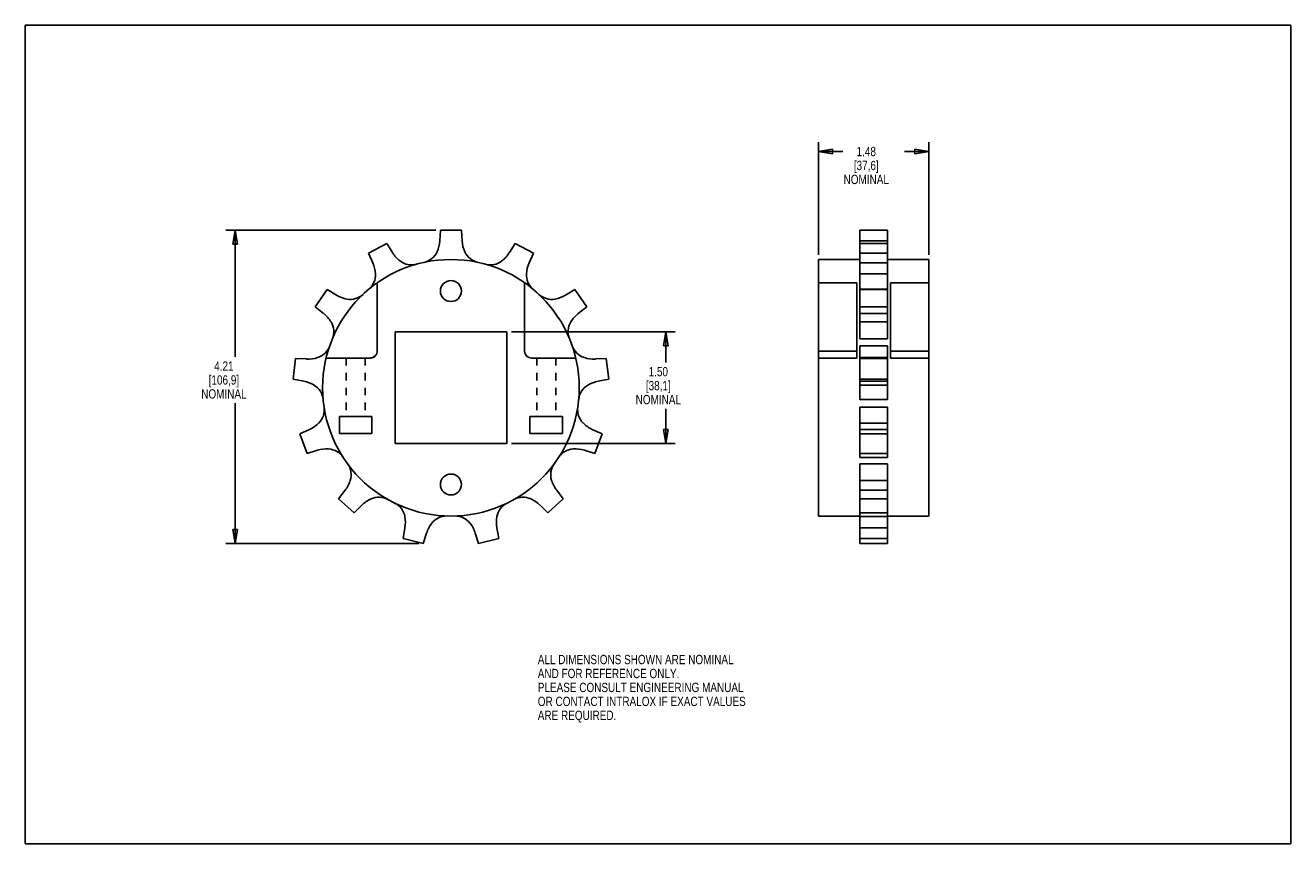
# Model space of a CAD drawing. Header units: inches. Extents: x 0 to 17, y 0 to 11.
import ezdxf

# ---------------------------------------------------------------- set-up
doc = ezdxf.new("R2010")
doc.units = ezdxf.units.IN
doc.header["$LTSCALE"] = 0.935
doc.header["$MEASUREMENT"] = 0
doc.linetypes.add('HIDDEN', pattern=[0.2, 0.1, -0.1])
doc.layers.get('0').update_dxf_attribs({"linetype": 'CONTINUOUS'})
doc.layers.add('DEFAULT_2', color=8, linetype='HIDDEN')
doc.styles.get("Standard").update_dxf_attribs({"font": 'txt', "width": 0.8})
doc.dimstyles.new('DIMSTYLE_1', dxfattribs={"dimtxt": 0.125, "dimasz": 0.1875, "dimexe": 0.18, "dimexo": 0.0625, "dimgap": 0.09, "dimtad": 0, "dimtih": 1, "dimtoh": 1, "dimzin": 4, "dimdsep": 46, "dimtxsty": 'STANDARD', "dimblk": 'CLOSED', "dimblk1": 'CLOSED', "dimblk2": 'CLOSED', "dimcen": 0.09, "dimadec": 0, "dimazin": 0, "dimtp": 0.01, "dimtm": 0.01, "dimtfac": 1, "dimtofl": 0, "dimtmove": 0, "dimatfit": 3, "dimldrblk": 'CLOSED', "dimfxl": 1, "dimtolj": 1, "dimtzin": 4, "dimarcsym": 0})

# ---------------------------------------------------------------- blocks, each defined once
blk = doc.blocks.new('_CLOSED')
at = {"color": 0, "linetype": 'BYBLOCK'}
for p, q in [((0, 0), (-1, 0.167)), ((-1, 0.167), (-1, -0.167)), ((-1, -0.167), (0, 0)), ((-1, 0), (0, 0))]:
    blk.add_line(p, q, dxfattribs=at)
blk = doc.blocks.new('*D0')
at = {"color": 3, "linetype": 'CONTINUOUS'}
for p, q in [((5.516, 8.247), (2.693, 8.247)), ((2.818, 8.247), (2.818, 6.545)), ((2.818, 4.037), (2.818, 5.92)), ((5.285, 4.037), (2.693, 4.037))]:
    blk.add_line(p, q, dxfattribs=at)
at = {"color": 3, "linetype": 'CONTINUOUS', "xscale": 0.1875, "yscale": 0.1875, "zscale": 0.1875}
for p, rotation in [((2.818, 8.247), 90), ((2.818, 4.037), 270)]:
    blk.add_blockref('_CLOSED', p, dxfattribs=dict(at, rotation=rotation))
at = {"color": 3, "linetype": 'CONTINUOUS', "insert": (2.668, 6.483), "char_height": 0.125, "width": 0.7, "attachment_point": 2, "line_spacing_factor": 0.9}
blk.add_mtext('4.21\\P[106,9]\\PNOMINAL', dxfattribs=at)
blk = doc.blocks.new('*D1')
at = {"color": 3, "linetype": 'CONTINUOUS'}
for p, q in [((10.658, 7.914), (10.658, 9.428)), ((12.138, 7.914), (12.138, 9.428)), ((10.658, 9.303), (10.985, 9.303)), ((12.138, 9.303), (11.81, 9.303))]:
    blk.add_line(p, q, dxfattribs=at)
at = {"color": 3, "linetype": 'CONTINUOUS', "xscale": 0.1875, "yscale": 0.1875, "zscale": 0.1875, "rotation": 180}
blk.add_blockref('_CLOSED', (10.658, 9.303), dxfattribs=at)
at = {"color": 3, "linetype": 'CONTINUOUS', "xscale": 0.1875, "yscale": 0.1875, "zscale": 0.1875}
blk.add_blockref('_CLOSED', (12.138, 9.303), dxfattribs=at)
at = {"color": 3, "linetype": 'CONTINUOUS', "insert": (11.298, 9.366), "char_height": 0.125, "width": 0.7, "attachment_point": 2, "line_spacing_factor": 0.9}
blk.add_mtext('1.48\\P[37,6]\\PNOMINAL', dxfattribs=at)
blk = doc.blocks.new('*D2')
at = {"color": 3, "linetype": 'CONTINUOUS'}
for p, q in [((6.531, 6.878), (8.729, 6.878)), ((8.604, 6.878), (8.604, 6.469)), ((8.604, 5.378), (8.604, 5.844)), ((6.531, 5.378), (8.729, 5.378))]:
    blk.add_line(p, q, dxfattribs=at)
at = {"color": 3, "linetype": 'CONTINUOUS', "xscale": 0.1875, "yscale": 0.1875, "zscale": 0.1875}
for p, rotation in [((8.604, 6.878), 90), ((8.604, 5.378), 270)]:
    blk.add_blockref('_CLOSED', p, dxfattribs=dict(at, rotation=rotation))
at = {"color": 3, "linetype": 'CONTINUOUS', "insert": (8.504, 6.407), "char_height": 0.125, "width": 0.7, "attachment_point": 2, "line_spacing_factor": 0.9}
blk.add_mtext('1.50\\P[38,1]\\PNOMINAL', dxfattribs=at)

msp = doc.modelspace()

# ---------------------------------------------------------------- linework, layer by layer
at = {"color": 7, "linetype": 'CONTINUOUS'}
for p, q in [((0, 0), (0, 11)), ((0, 11), (17, 11)), ((17, 0), (17, 11)), ((5.578, 8.247), (5.568, 8.102)), ((5.858, 8.247), (5.578, 8.247)), ((5.868, 8.102), (5.858, 8.247)), ((11.21, 7.452), (11.21, 8.247)), ((11.585, 8.247), (11.21, 8.247)), ((11.585, 7.452), (11.585, 8.247)), ((4.857, 8.069), (4.61, 7.939)), ((4.934, 7.945), (4.857, 8.069)), ((6.579, 8.069), (6.503, 7.945)), ((6.827, 7.939), (6.579, 8.069)), ((11.585, 8.102), (11.21, 8.102)), ((11.585, 8.069), (11.21, 8.069)), ((4.61, 7.939), (4.668, 7.806)), ((6.768, 7.806), (6.827, 7.939)), ((10.658, 4.404), (10.658, 7.852)), ((11.21, 7.852), (10.658, 7.852)), ((11.585, 7.939), (11.21, 7.939)), ((12.138, 7.852), (11.585, 7.852)), ((12.138, 4.404), (12.138, 7.852)), ((11.585, 7.806), (11.21, 7.806)), ((11.585, 7.66), (11.21, 7.66)), ((4.728, 7.539), (4.728, 6.622)), ((6.708, 6.622), (6.708, 7.539)), ((11.173, 7.539), (10.658, 7.539)), ((11.173, 6.528), (11.173, 7.539)), ((11.623, 6.528), (11.623, 7.539)), ((12.138, 7.539), (11.623, 7.539)), ((4.054, 7.447), (3.895, 7.216)), ((4.179, 7.373), (4.054, 7.447)), ((7.382, 7.447), (7.257, 7.373)), ((7.542, 7.216), (7.382, 7.447)), ((11.585, 7.452), (11.21, 7.452)), ((11.21, 6.787), (11.21, 7.447)), ((11.585, 7.447), (11.21, 7.447)), ((11.585, 6.787), (11.585, 7.447)), ((3.895, 7.216), (4.008, 7.126)), ((7.428, 7.126), (7.542, 7.216)), ((11.585, 7.216), (11.21, 7.216)), ((11.585, 7.126), (11.21, 7.126)), ((11.585, 7.013), (11.21, 7.013)), ((4.968, 6.878), (4.968, 5.378)), ((6.468, 6.878), (4.968, 6.878)), ((6.468, 5.378), (6.468, 6.878)), ((11.585, 6.787), (11.21, 6.787)), ((11.21, 5.971), (11.21, 6.691)), ((11.585, 6.691), (11.21, 6.691)), ((11.585, 5.971), (11.585, 6.691)), ((3.632, 6.522), (3.598, 6.244)), ((3.777, 6.515), (3.632, 6.522)), ((4.634, 6.528), (4.041, 6.528)), ((7.395, 6.528), (6.802, 6.528)), ((7.805, 6.522), (7.66, 6.515)), ((7.838, 6.244), (7.805, 6.522)), ((11.173, 6.622), (10.658, 6.622)), ((11.173, 6.528), (10.658, 6.528)), ((11.585, 6.533), (11.21, 6.533)), ((11.585, 6.522), (11.21, 6.522)), ((12.138, 6.622), (11.623, 6.622)), ((12.138, 6.528), (11.623, 6.528)), ((3.598, 6.244), (3.741, 6.217)), ((7.696, 6.217), (7.838, 6.244)), ((11.585, 6.244), (11.21, 6.244)), ((11.585, 6.217), (11.21, 6.217)), ((11.585, 6.163), (11.21, 6.163)), ((11.585, 5.971), (11.21, 5.971)), ((11.21, 5.191), (11.21, 5.869)), ((11.585, 5.869), (11.21, 5.869)), ((11.585, 5.191), (11.585, 5.869)), ((4.22, 5.744), (4.22, 5.514)), ((4.656, 5.744), (4.22, 5.744)), ((4.656, 5.514), (4.656, 5.744)), ((7.216, 5.744), (6.78, 5.744)), ((6.78, 5.744), (6.78, 5.514)), ((7.216, 5.514), (7.216, 5.744)), ((11.585, 5.654), (11.21, 5.654)), ((3.819, 5.568), (3.687, 5.507)), ((3.687, 5.507), (3.787, 5.246)), ((4.22, 5.514), (4.656, 5.514)), ((6.78, 5.514), (7.216, 5.514)), ((7.749, 5.507), (7.617, 5.568)), ((7.65, 5.246), (7.749, 5.507)), ((11.585, 5.568), (11.21, 5.568)), ((11.585, 5.507), (11.21, 5.507)), ((3.787, 5.246), (3.926, 5.288)), ((4.968, 5.378), (6.468, 5.378)), ((7.511, 5.288), (7.65, 5.246)), ((11.585, 5.246), (11.21, 5.246)), ((11.585, 5.191), (11.21, 5.191)), ((11.585, 5.107), (11.21, 5.107)), ((11.21, 4.037), (11.21, 5.107)), ((11.585, 4.037), (11.585, 5.107)), ((11.585, 4.883), (11.21, 4.883)), ((4.297, 4.75), (4.208, 4.635)), ((4.208, 4.635), (4.418, 4.449)), ((7.018, 4.449), (7.228, 4.635)), ((7.228, 4.635), (7.139, 4.75)), ((11.585, 4.75), (11.21, 4.75)), ((11.585, 4.635), (11.21, 4.635)), ((4.418, 4.449), (4.522, 4.551)), ((6.915, 4.551), (7.018, 4.449)), ((11.585, 4.449), (11.21, 4.449)), ((11.21, 4.404), (10.658, 4.404)), ((11.585, 4.398), (11.21, 4.398)), ((12.138, 4.404), (11.585, 4.404)), ((5.1, 4.247), (5.075, 4.104)), ((5.075, 4.104), (5.347, 4.037)), ((5.347, 4.037), (5.392, 4.175)), ((6.045, 4.175), (6.089, 4.037)), ((6.089, 4.037), (6.361, 4.104)), ((6.361, 4.104), (6.336, 4.247)), ((11.585, 4.247), (11.21, 4.247)), ((11.585, 4.104), (11.21, 4.104)), ((11.585, 4.037), (11.21, 4.037)), ((0, 0), (17, 0))]:
    msp.add_line(p, q, dxfattribs=at)
for centre, radius in [((5.718, 6.128), 1.724), ((5.718, 7.428), 0.141), ((5.718, 4.828), 0.141)]:
    msp.add_circle(centre, radius, dxfattribs=at)
for centre, radius, start, end in [((5.137, 8.132), 0.432, 335.9276, 356), ((6.299, 8.132), 0.432, 184, 204.0724), ((5.301, 8.172), 0.432, 211.6923, 231.7647), ((5.189, 8.029), 0.25, 231.7647, 285.558), ((5.303, 8.058), 0.25, 282.1343, 335.9276), ((6.133, 8.058), 0.25, 204.0724, 257.8657), ((6.248, 8.029), 0.25, 254.442, 308.2353), ((6.135, 8.172), 0.432, 308.2353, 328.3077), ((4.454, 7.644), 0.25, 309.8266, 3.6199), ((4.272, 7.632), 0.432, 3.6199, 23.6923), ((6.982, 7.644), 0.25, 176.3801, 230.1734), ((7.164, 7.632), 0.432, 156.3077, 176.3801), ((4.399, 7.744), 0.432, 239.3846, 259.457), ((4.366, 7.566), 0.25, 259.457, 313.2503), ((7.071, 7.566), 0.25, 226.7497, 280.543), ((7.037, 7.744), 0.432, 280.543, 300.6154), ((3.739, 6.788), 0.432, 31.3122, 51.3846), ((3.894, 6.883), 0.25, 337.519, 31.3122), ((7.542, 6.883), 0.25, 148.6878, 202.481), ((7.698, 6.788), 0.432, 128.6154, 148.6878), ((3.853, 6.772), 0.25, 287.1493, 340.9426), ((7.584, 6.772), 0.25, 199.0574, 252.8507), ((3.799, 6.946), 0.432, 267.0769, 287.1493), ((4.634, 6.622), 0.094, 270, 360), ((6.802, 6.622), 0.094, 180, 270), ((7.638, 6.946), 0.432, 252.8507, 272.9231), ((3.659, 5.793), 0.432, 59.0046, 79.0769), ((3.752, 5.949), 0.25, 5.2113, 59.0046), ((7.684, 5.949), 0.25, 120.9954, 174.7887), ((7.778, 5.793), 0.432, 100.9231, 120.9954), ((3.767, 5.831), 0.25, 314.8416, 8.6349), ((7.67, 5.831), 0.25, 171.3651, 225.1584), ((3.638, 5.961), 0.432, 294.7692, 314.8416), ((7.798, 5.961), 0.432, 225.1584, 245.2308), ((4.05, 4.874), 0.432, 86.6969, 106.7692), ((4.061, 5.056), 0.25, 32.9036, 86.6969), ((7.375, 5.056), 0.25, 93.3031, 147.0964), ((7.386, 4.874), 0.432, 73.2308, 93.3031), ((4.128, 4.959), 0.25, 342.5339, 36.3272), ((7.308, 4.959), 0.25, 143.6728, 197.4661), ((3.954, 5.013), 0.432, 322.4615, 342.5339), ((7.482, 5.013), 0.432, 197.4661, 217.5385), ((4.824, 4.242), 0.432, 114.3892, 134.4615), ((4.749, 4.408), 0.25, 60.5959, 114.3892), ((6.687, 4.408), 0.25, 65.6108, 119.4041), ((6.612, 4.242), 0.432, 45.5385, 65.6108), ((4.854, 4.353), 0.25, 10.2262, 64.0195), ((6.583, 4.353), 0.25, 115.9805, 169.7738), ((4.674, 4.321), 0.432, 350.1538, 10.2262), ((5.803, 4.043), 0.432, 142.0815, 162.1538), ((5.659, 4.155), 0.25, 88.2882, 142.0815), ((5.777, 4.155), 0.25, 37.9185, 91.7118), ((5.634, 4.043), 0.432, 17.8462, 37.9185), ((6.762, 4.321), 0.432, 169.7738, 189.8462)]:
    msp.add_arc(centre, radius, start, end, dxfattribs=at)
at = {"layer": 'DEFAULT_2', "color": 8, "linetype": 'HIDDEN'}
for p, q in [((4.728, 7.539), (4.728, 6.622)), ((6.708, 6.622), (6.708, 7.539)), ((4.634, 6.528), (4.041, 6.528)), ((4.31, 6.528), (4.31, 5.744)), ((4.567, 6.528), (4.567, 5.744)), ((7.395, 6.528), (6.802, 6.528)), ((6.87, 6.528), (6.87, 5.744)), ((7.127, 6.528), (7.127, 5.744)), ((4.22, 5.514), (4.22, 5.744)), ((4.22, 5.744), (4.656, 5.744)), ((4.656, 5.744), (4.656, 5.514)), ((6.78, 5.744), (7.216, 5.744)), ((6.78, 5.514), (6.78, 5.744)), ((7.216, 5.744), (7.216, 5.514)), ((4.656, 5.514), (4.22, 5.514)), ((7.216, 5.514), (6.78, 5.514))]:
    msp.add_line(p, q, dxfattribs=at)
for centre, start, end in [((4.634, 6.622), 270, 360), ((6.802, 6.622), 180, 270)]:
    msp.add_arc(centre, 0.094, start, end, dxfattribs=at)

# ---------------------------------------------------------------- texts
at = {"color": 3, "linetype": 'CONTINUOUS', "insert": (6.885, 2.538), "char_height": 0.125, "width": 3.5, "attachment_point": 1, "line_spacing_factor": 0.9}
msp.add_mtext('ALL DIMENSIONS SHOWN ARE NOMINAL\\PAND FOR REFERENCE ONLY.\\PPLEASE CONSULT ENGINEERING MANUAL\\POR CONTACT INTRALOX IF EXACT VALUES\\PARE REQUIRED. ', dxfattribs=at)

# ---------------------------------------------------------------- dimensions: what is measured, and where the dimension line sits
at = {"color": 3, "linetype": 'CONTINUOUS'}
dim = msp.add_linear_dim(base=(12.138, 9.303), p1=(10.658, 7.914), p2=(12.138, 7.914), text='<>\\PNOMINAL', dimstyle='DIMSTYLE_1', dxfattribs=at)
dim.commit()
dim.dimension.update_dxf_attribs({"geometry": '*D1', "text_midpoint": (11.173, 9.116), "dimtype": 160})
for base, p1, p2, picture, middle in [((2.818, 4.037), (5.516, 8.247), (5.285, 4.037), '*D0', (2.618, 6.233)), ((8.604, 5.378), (6.531, 6.878), (6.531, 5.378), '*D2', (8.379, 6.157))]:
    dim = msp.add_linear_dim(base=base, p1=p1, p2=p2, angle=270, text='<>\\PNOMINAL', dimstyle='DIMSTYLE_1', dxfattribs=at)
    dim.commit()
    dim.dimension.update_dxf_attribs({"geometry": picture, "text_midpoint": middle, "dimtype": 160})

doc.saveas('drawing.dxf')
